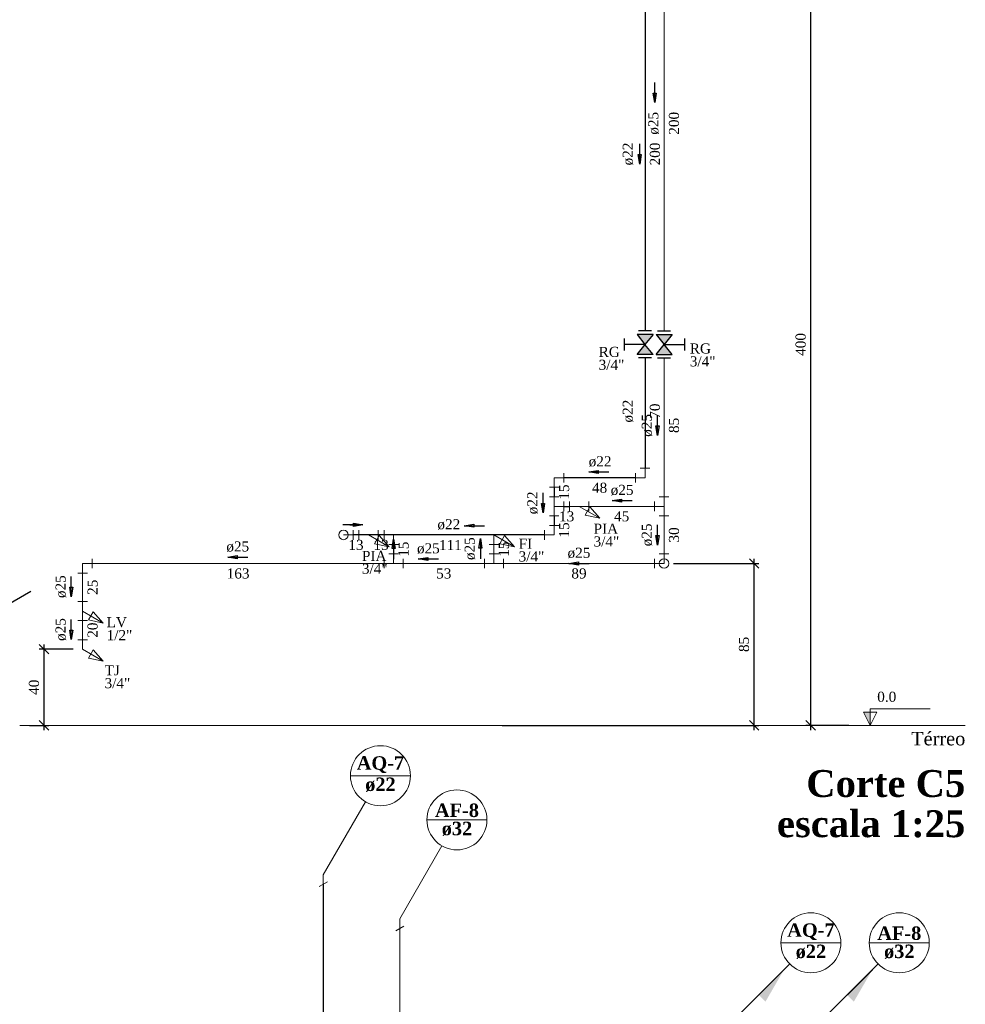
# Model space of a CAD drawing. Header units: millimetres. Extents: x 335 to 91625, y -1 to 84.
# Tile 6 of 38: x 363 to 383, y 28 to 49. Entities that reach past the tile are written whole.
import ezdxf

# ---------------------------------------------------------------- set-up
doc = ezdxf.new("R2010")
doc.units = ezdxf.units.MM
doc.header["$MEASUREMENT"] = 0
for name, color, linetype, lineweight in [('AF-Colunas', 7, 'Continuous', 20), ('AF-Conexões', 7, 'Continuous', 20), ('AF-Conexões detalhe', 7, 'Continuous', 20), ('AF-Indicação coluna', 5, 'Continuous', 20), ('AF-Sentido tubo', 7, 'Continuous', 20), ('AF-Textos coluna', 7, 'Continuous', 20), ('AF-Textos conexão', 7, 'Continuous', 20), ('AF-Textos tubo', 7, 'Continuous', 20), ('AF-Tubos detalhe', 5, 'Continuous', 20), ('AQ-Colunas', 7, 'Continuous', 20), ('AQ-Conexões', 7, 'Continuous', 20), ('AQ-Conexões detalhe', 7, 'Continuous', 20), ('AQ-Indicação coluna', 5, 'Continuous', 20), ('AQ-Sentido tubo', 7, 'Continuous', 20), ('AQ-Textos coluna', 7, 'Continuous', 20), ('AQ-Textos conexão', 7, 'Continuous', 20), ('AQ-Textos tubo', 7, 'Continuous', 20), ('AQ-Tubos', 1, 'Continuous', 30), ('AQ-Tubos detalhe', 1, 'Continuous', 30), ('DI-Cotas', 7, 'Continuous', 20), ('DI-Eixos', 7, 'Continuous', 20), ('DI-Níveis', 7, 'Continuous', 20), ('DI-Textos', 7, 'Continuous', 20), ('DI-Títulos', 3, 'Continuous', 30), ('Simbolos', 1, 'Continuous', 30), ('Simbolos_int', 1, 'Continuous', 30)]:
    doc.layers.add(name, color=color, linetype=linetype, lineweight=lineweight)
doc.styles.add('TimesNewRoman', font='times.ttf')
doc.styles.add('TimesNewRomanN', font='timesbd.ttf')
doc.dimstyles.get("Standard").update_dxf_attribs({"dimtxt": 0.18, "dimasz": 0.18, "dimexe": 0.18, "dimexo": 0.0625, "dimgap": 0.09, "dimtad": 0, "dimtih": 1, "dimtoh": 1, "dimdec": 4, "dimzin": 0, "dimdsep": 46, "dimtxsty": 'Standard', "dimcen": 0.09, "dimadec": 0, "dimazin": 0, "dimtfac": 1, "dimtdec": 4, "dimtofl": 0, "dimtmove": 0, "dimatfit": 3, "dimfxl": 0, "dimtolj": 1, "dimtzin": 0, "dimarcsym": 0})
doc.dimstyles.new('UM_25.000000', dxfattribs={"dimtxt": 0.18, "dimasz": 0.2, "dimexe": 0.1, "dimexo": 0.2, "dimgap": 0, "dimtad": 1, "dimtih": 1, "dimtoh": 1, "dimdec": 1, "dimlfac": 25, "dimzin": 0, "dimdsep": 46, "dimtxsty": 'Standard', "dimblk": 'CLOSED', "dimblk1": 'CLOSED', "dimblk2": 'CLOSED', "dimcen": 0.09, "dimdle": 0.1, "dimadec": 1, "dimazin": 2, "dimtfac": 1, "dimtdec": 4, "dimtofl": 0, "dimtmove": 0, "dimatfit": 3, "dimldrblk": 'CLOSED', "dimfxl": 0, "dimtolj": 1, "dimarcsym": 0})

# ---------------------------------------------------------------- blocks, each defined once
blk = doc.blocks.new('_OBLIQUE')
at = {"color": 0, "linetype": 'ByBlock', "lineweight": -2}
blk.add_line((-0.5, -0.5), (0.5, 0.5), dxfattribs=at)
blk = doc.blocks.new('*D18')
at = {"layer": 'Defpoints', "color": 0}
for p in [(379.368, 49.82), (380.368, 49.82), (380.368, 33.82)]:
    blk.add_point(p, dxfattribs=at)
at = {"layer": 'DI-Cotas', "color": 0, "linetype": 'Continuous', "lineweight": -2}
for p, q in [((379.368, 33.72), (379.368, 49.92)), ((380.168, 49.82), (379.268, 49.82)), ((380.168, 33.82), (379.268, 33.82))]:
    blk.add_line(p, q, dxfattribs=at)
at = {"layer": 'DI-Cotas', "color": 0, "lineweight": -2, "xscale": 0.2, "yscale": 0.2, "zscale": 0.2}
for p, rotation in [((379.368, 49.82), 90), ((379.368, 33.82), 270)]:
    blk.add_blockref('_OBLIQUE', p, dxfattribs=dict(at, rotation=rotation))
at = {"layer": 'DI-Cotas', "color": 7, "insert": (379.157, 41.82), "char_height": 0.2118, "attachment_point": 5, "rotation": 90, "style": 'TimesNewRoman'}
blk.add_mtext('\\A1;400', dxfattribs=at)
blk = doc.blocks.new('*D19')
at = {"color": 0, "lineweight": -2}
for p, q in [((363.877, 35.42), (363.166, 35.42)), ((363.266, 33.72), (363.266, 35.52)), ((362.959, 33.82), (363.366, 33.82))]:
    blk.add_line(p, q, dxfattribs=at)
at = {"layer": 'Defpoints', "color": 0}
for p in [(363.266, 35.42), (364.077, 35.42), (362.759, 33.82)]:
    blk.add_point(p, dxfattribs=at)
at = {"color": 0, "lineweight": -2, "xscale": 0.2, "yscale": 0.2, "zscale": 0.2}
for p, rotation in [((363.266, 35.42), 90), ((363.266, 33.82), 270)]:
    blk.add_blockref('_OBLIQUE', p, dxfattribs=dict(at, rotation=rotation))
at = {"color": 7, "insert": (363.055, 34.62), "char_height": 0.2118, "attachment_point": 5, "rotation": 90, "style": 'TimesNewRoman'}
blk.add_mtext('\\A1;40', dxfattribs=at)
blk = doc.blocks.new('*D20')
at = {"color": 0, "lineweight": -2}
for p, q in [((378.179, 33.72), (378.179, 37.32)), ((376.487, 37.22), (378.279, 37.22)), ((372.887, 33.82), (378.279, 33.82))]:
    blk.add_line(p, q, dxfattribs=at)
at = {"layer": 'Defpoints', "color": 0}
for p in [(376.287, 37.22), (378.179, 37.22), (372.687, 33.82)]:
    blk.add_point(p, dxfattribs=at)
at = {"color": 0, "lineweight": -2, "xscale": 0.2, "yscale": 0.2, "zscale": 0.2}
for p, rotation in [((378.179, 37.22), 90), ((378.179, 33.82), 270)]:
    blk.add_blockref('_OBLIQUE', p, dxfattribs=dict(at, rotation=rotation))
at = {"color": 7, "insert": (377.967, 35.52), "char_height": 0.2118, "attachment_point": 5, "rotation": 90, "style": 'TimesNewRoman'}
blk.add_mtext('\\A1;85', dxfattribs=at)

msp = doc.modelspace()

# ---------------------------------------------------------------- hatches: boundary and pattern name
at = {"layer": 'AF-Colunas', "linetype": 'Continuous'}
msp.add_hatch(color=256, dxfattribs=at).paths.add_polyline_path([(380.1317, 28.1578), (380.2731, 28.0164), (380.662, 28.6882), (380.1317, 28.1578)])
at = {"layer": 'AQ-Colunas', "linetype": 'Continuous'}
msp.add_hatch(color=256, dxfattribs=at).paths.add_polyline_path([(378.2757, 28.1578), (378.4171, 28.0164), (378.806, 28.6882), (378.2757, 28.1578)])
at = {"layer": 'DI-Níveis', "linetype": 'Continuous'}
msp.add_hatch(color=256, dxfattribs=at).paths.add_polyline_path([(380.6143, 33.8197), (380.6143, 34.0997), (380.4743, 34.0997), (380.6143, 33.8197)])
at = {"layer": 'Simbolos', "linetype": 'Continuous'}
for points in [[(375.8863, 41.8197), (376.0553, 42.0297), (375.7193, 42.0297)], [(376.1193, 42.0297), (376.4553, 42.0297), (376.2883, 41.8197)], [(376.0553, 41.6097), (375.7193, 41.6097), (375.8863, 41.8197)], [(376.2883, 41.8197), (376.1193, 41.6097), (376.4553, 41.6097)]]:
    msp.add_hatch(color=256, dxfattribs=at).paths.add_polyline_path(points)

# ---------------------------------------------------------------- linework, layer by layer
at = {"color": 7}
msp.add_line((361.3313, 35.6802), (362.9863, 36.6352), dxfattribs=at)
at = {"layer": 'AF-Colunas', "linetype": 'Continuous'}
for p, q in [((370.6512, 29.5062), (370.8245, 29.6062)), ((370.7378, 29.7562), (370.7378, 29.5562)), ((379.6014, 27.6275), (380.662, 28.6882))]:
    msp.add_line(p, q, dxfattribs=at)
at = {"layer": 'AF-Conexões', "linetype": 'Continuous'}
for p, q in [((376.0873, 37.3197), (376.0873, 37.1197)), ((376.2873, 37.2197), (376.0873, 37.2197))]:
    msp.add_line(p, q, dxfattribs=at)
msp.add_circle((376.2873, 37.2197), 0.1, dxfattribs=at)
at = {"layer": 'AF-Conexões detalhe', "linetype": 'Continuous'}
for p, q in [((376.0873, 38.5197), (376.0873, 38.3197)), ((376.1873, 38.6197), (376.3873, 38.6197)), ((376.2873, 38.4197), (376.2873, 38.6197)), ((376.2873, 38.4197), (376.0873, 38.4197)), ((376.2873, 38.4197), (376.2873, 38.2197)), ((376.1873, 38.2197), (376.3873, 38.2197)), ((370.408, 37.9197), (370.408, 37.7197)), ((370.608, 37.8197), (370.408, 37.8197)), ((370.608, 37.8197), (370.608, 37.6197)), ((372.7141, 37.8197), (372.7141, 37.6197)), ((372.7141, 37.8197), (373.1471, 37.5697)), ((372.9373, 37.8063), (372.8373, 37.6331)), ((372.9373, 37.8063), (373.1471, 37.5697)), ((370.508, 37.6197), (370.708, 37.6197)), ((372.6141, 37.6197), (372.8141, 37.6197)), ((372.8373, 37.6331), (373.1471, 37.5697)), ((364.2766, 37.3197), (364.2766, 37.1197)), ((370.408, 37.3197), (370.408, 37.1197)), ((370.508, 37.4197), (370.708, 37.4197)), ((370.608, 37.2197), (370.608, 37.4197)), ((370.808, 37.3197), (370.808, 37.1197)), ((372.5141, 37.3197), (372.5141, 37.1197)), ((372.6141, 37.4197), (372.8141, 37.4197)), ((372.7141, 37.2197), (372.7141, 37.4197)), ((372.9141, 37.3197), (372.9141, 37.1197)), ((376.1873, 37.4197), (376.3873, 37.4197)), ((376.2873, 37.2197), (376.2873, 37.4197)), ((363.9766, 37.0197), (364.1766, 37.0197)), ((364.0766, 37.2197), (364.2766, 37.2197)), ((364.0766, 37.2197), (364.0766, 37.0197)), ((370.608, 37.2197), (370.408, 37.2197)), ((370.608, 37.2197), (370.808, 37.2197)), ((372.7141, 37.2197), (372.5141, 37.2197)), ((372.7141, 37.2197), (372.9141, 37.2197)), ((363.9766, 36.4197), (364.1766, 36.4197)), ((364.0766, 36.2197), (364.0766, 36.4197)), ((364.0766, 36.2197), (364.0766, 36.0197)), ((364.0766, 36.2197), (364.5096, 35.9697)), ((364.2998, 36.2063), (364.1998, 36.0331)), ((364.2998, 36.2063), (364.5096, 35.9697)), ((363.9766, 36.0197), (364.1766, 36.0197)), ((364.1998, 36.0331), (364.5096, 35.9697)), ((363.9766, 35.6197), (364.1766, 35.6197)), ((364.0766, 35.4197), (364.0766, 35.6197)), ((364.0766, 35.4197), (364.5096, 35.1697)), ((364.2998, 35.4063), (364.1998, 35.2331)), ((364.2998, 35.4063), (364.5096, 35.1697)), ((364.1998, 35.2331), (364.5096, 35.1697))]:
    msp.add_line(p, q, dxfattribs=at)
msp.add_circle((376.2873, 37.2197), 0.1, dxfattribs=at)
at = {"layer": 'AF-Indicação coluna'}
for p, q in [((371.3078, 31.8347), (372.5678, 31.8347)), ((370.7378, 29.7562), (371.6228, 31.2891)), ((380.5977, 29.2539), (381.8577, 29.2539)), ((379.5306, 27.5568), (380.7822, 28.8084))]:
    msp.add_line(p, q, dxfattribs=at)
for centre in [(371.9378, 31.8347), (381.2277, 29.2539)]:
    msp.add_circle(centre, 0.63, dxfattribs=at)
at = {"layer": 'AF-Tubos detalhe'}
for p, q in [((376.2873, 49.6197), (376.2873, 42.1027)), ((376.2873, 41.5367), (376.2873, 38.6197)), ((376.0873, 38.4197), (374.7051, 38.4197)), ((376.2873, 38.2197), (376.2873, 37.4197)), ((372.366, 38.0141), (372.2382, 38.0141)), ((370.608, 37.4197), (370.608, 37.6197)), ((372.7141, 37.4197), (372.7141, 37.6197)), ((364.0766, 37.0197), (364.0766, 36.4197)), ((370.408, 37.2197), (364.2766, 37.2197)), ((372.5141, 37.2197), (370.808, 37.2197)), ((376.0873, 37.2197), (372.9141, 37.2197)), ((364.0766, 36.0197), (364.0766, 35.6197)), ((370.7378, 29.5562), (370.7379, 22.0392))]:
    msp.add_line(p, q, dxfattribs=at)
at = {"layer": 'AQ-Colunas', "linetype": 'Continuous'}
for p, q in [((369.1305, 30.6842), (369.1305, 30.4842)), ((369.0439, 30.4342), (369.2171, 30.5342)), ((377.7454, 27.6275), (378.806, 28.6882))]:
    msp.add_line(p, q, dxfattribs=at)
at = {"layer": 'AQ-Conexões', "linetype": 'Continuous'}
for p, q in [((369.7548, 37.9197), (369.7548, 37.7197)), ((369.7548, 37.9197), (369.7548, 37.7197)), ((369.5548, 37.8197), (369.7548, 37.8197)), ((369.5548, 37.8197), (369.7548, 37.8197))]:
    msp.add_line(p, q, dxfattribs=at)
msp.add_circle((369.5548, 37.8197), 0.1, dxfattribs=at)
msp.add_circle((369.5548, 37.8197), 0.1, dxfattribs=at)
at = {"layer": 'AQ-Conexões detalhe', "linetype": 'Continuous'}
for p, q in [((374.1793, 39.1197), (374.1793, 38.9197)), ((375.6873, 39.1197), (375.6873, 38.9197)), ((375.7873, 39.2197), (375.9873, 39.2197)), ((375.8873, 39.0197), (375.8873, 39.2197)), ((373.9793, 39.0197), (374.1793, 39.0197)), ((373.9793, 39.0197), (373.9793, 38.8197)), ((375.8873, 39.0197), (375.6873, 39.0197)), ((373.8793, 38.8197), (374.0793, 38.8197)), ((373.8793, 38.6197), (374.0793, 38.6197)), ((373.9793, 38.4197), (373.9793, 38.6197)), ((374.1793, 38.5197), (374.1793, 38.3197)), ((374.3051, 38.5197), (374.3051, 38.3197)), ((374.7051, 38.5197), (374.7051, 38.3197)), ((373.9793, 38.4197), (374.1793, 38.4197)), ((373.9793, 38.4197), (373.9793, 38.2197)), ((374.5051, 38.4197), (374.3051, 38.4197)), ((374.5051, 38.4197), (374.7051, 38.4197)), ((374.5051, 38.4197), (374.9381, 38.1697)), ((374.7283, 38.4063), (374.6283, 38.2331)), ((374.7283, 38.4063), (374.9381, 38.1697)), ((373.8793, 38.2197), (374.0793, 38.2197)), ((374.6283, 38.2331), (374.9381, 38.1697)), ((369.8802, 37.9197), (369.8802, 37.7197)), ((370.2802, 37.9197), (370.2802, 37.7197)), ((373.7793, 37.9197), (373.7793, 37.7197)), ((373.8793, 38.0197), (374.0793, 38.0197)), ((373.9793, 37.8197), (373.9793, 38.0197)), ((370.0802, 37.8197), (369.8802, 37.8197)), ((370.0802, 37.8197), (370.2802, 37.8197)), ((370.0802, 37.8197), (370.5132, 37.5697)), ((370.3034, 37.8063), (370.2034, 37.6331)), ((370.3034, 37.8063), (370.5132, 37.5697)), ((373.9793, 37.8197), (373.7793, 37.8197)), ((370.2034, 37.6331), (370.5132, 37.5697))]:
    msp.add_line(p, q, dxfattribs=at)
at = {"layer": 'AQ-Indicação coluna'}
for p, q in [((369.7005, 32.7627), (370.9605, 32.7627)), ((369.1305, 30.6842), (370.0155, 32.2171)), ((378.7417, 29.2539), (380.0017, 29.2539)), ((377.6746, 27.5568), (378.9262, 28.8084))]:
    msp.add_line(p, q, dxfattribs=at)
for centre in [(370.3305, 32.7627), (379.3717, 29.2539)]:
    msp.add_circle(centre, 0.63, dxfattribs=at)
at = {"layer": 'AQ-Tubos'}
msp.add_line((373.7793, 37.8197), (369.7548, 37.8197), dxfattribs=at)
at = {"layer": 'AQ-Tubos detalhe'}
for p, q in [((375.8873, 49.6197), (375.8873, 42.1027)), ((375.8873, 41.5367), (375.8873, 39.2197)), ((375.6873, 39.0197), (374.1793, 39.0197)), ((373.9793, 38.8197), (373.9793, 38.6197)), ((374.1793, 38.4197), (374.3051, 38.4197)), ((373.9793, 38.2197), (373.9793, 38.0197)), ((369.6894, 38.0313), (369.8148, 38.0313)), ((369.1305, 30.4842), (369.1305, 22.9672))]:
    msp.add_line(p, q, dxfattribs=at)
at = {"layer": 'DI-Eixos'}
msp.add_line((362.7589, 33.8197), (382.6143, 33.8197), dxfattribs=at)
at = {"layer": 'DI-Níveis', "linetype": 'Continuous'}
msp.add_lwpolyline([(380.6143, 33.8197), (380.7543, 34.0997), (380.4743, 34.0997), (380.6143, 33.8197), (380.6143, 34.1697), (381.8743, 34.1697)], dxfattribs=at)
at = {"layer": 'Simbolos'}
for p, q in [((376.0553, 42.0297), (375.7193, 42.0297)), ((375.7193, 42.0297), (375.8863, 41.8197)), ((376.0553, 42.0297), (375.8863, 41.8197)), ((376.1193, 42.0297), (376.4553, 42.0297)), ((376.1193, 42.0297), (376.2883, 41.8197)), ((376.1523, 42.1027), (376.4213, 42.1027)), ((376.4553, 42.0297), (376.2873, 41.8197)), ((375.4473, 41.9457), (375.4473, 41.6937)), ((375.8863, 41.8197), (375.4473, 41.8197)), ((375.7193, 41.6097), (375.8873, 41.8197)), ((376.0553, 41.6097), (375.8863, 41.8197)), ((376.1193, 41.6097), (376.2883, 41.8197)), ((376.2883, 41.8197), (376.7273, 41.8197)), ((376.4553, 41.6097), (376.2883, 41.8197)), ((376.7273, 41.6937), (376.7273, 41.9457)), ((376.0553, 41.6097), (375.7193, 41.6097)), ((376.1193, 41.6097), (376.4553, 41.6097)), ((376.1523, 41.5367), (376.4213, 41.5367))]:
    msp.add_line(p, q, dxfattribs=at)
at = {"layer": 'Simbolos_int'}
for p, q in [((376.0223, 42.1027), (375.7533, 42.1027)), ((376.0223, 41.5367), (375.7533, 41.5367))]:
    msp.add_line(p, q, dxfattribs=at)

# ---------------------------------------------------------------- texts
at = {"layer": 'AF-Textos coluna', "char_height": 0.2824, "attachment_point": 8, "line_spacing_factor": 0.798, "style": 'TimesNewRomanN'}
for s, insert, width in [('AF-8', (371.938, 31.8909), 1.35552), ('ø32', (371.938, 31.4959), 1.01664), ('AF-8', (381.2278, 29.31), 1.675906), ('ø32', (381.2278, 28.915), 1.16634)]:
    msp.add_mtext(s, dxfattribs=dict(at, insert=insert, width=width))
at = {"layer": 'AF-Textos conexão', "char_height": 0.2118, "attachment_point": 7, "line_spacing_factor": 0.798, "style": 'TimesNewRoman'}
for s, insert, width in [('RG', (376.8284, 41.6266), 0.50832), ('3/4"', (376.8284, 41.3556), 1.01664), ('FI', (373.2334, 37.5296), 0.50832), ('3/4"', (373.2334, 37.2586), 1.01664), ('LV', (364.5804, 35.8766), 0.50832), ('1/2"', (364.5804, 35.6056), 1.01664), ('TJ', (364.5374, 34.8686), 0.50832), ('3/4"', (364.5374, 34.5976), 1.01664)]:
    msp.add_mtext(s, dxfattribs=dict(at, insert=insert, width=width))
at = {"layer": 'AF-Textos tubo', "char_height": 0.2118, "width": 0.76248, "attachment_point": 8, "rotation": 90.00021, "line_spacing_factor": 0.798, "style": 'TimesNewRoman'}
for s, insert in [('ø25', (376.1815, 46.4647)), ('ø25', (376.0435, 40.1197)), ('ø22', (373.6405, 38.4927)), ('ø25', (376.0435, 37.8197)), ('ø25', (372.3245, 37.5307)), ('ø25', (363.7325, 36.7327)), ('ø25', (363.7325, 35.8327))]:
    msp.add_mtext(s, dxfattribs=dict(at, insert=insert))
at = {"layer": 'AF-Textos tubo', "char_height": 0.2118, "width": 0.76248, "attachment_point": 8, "line_spacing_factor": 0.798, "style": 'TimesNewRoman'}
for insert in [(375.4064, 38.6466), (367.3344, 37.4586), (371.3374, 37.4196), (374.5004, 37.3256)]:
    msp.add_mtext('ø25', dxfattribs=dict(at, insert=insert))
at = {"layer": 'AQ-Textos coluna', "char_height": 0.2824, "attachment_point": 8, "line_spacing_factor": 0.798, "style": 'TimesNewRomanN'}
for s, insert, width in [('AQ-7', (370.331, 32.8189), 1.35552), ('ø22', (370.331, 32.4239), 1.01664), ('AQ-7', (379.3718, 29.31), 1.804242), ('ø22', (379.3718, 28.915), 1.16634)]:
    msp.add_mtext(s, dxfattribs=dict(at, insert=insert, width=width))
at = {"layer": 'AQ-Textos conexão', "char_height": 0.2118, "attachment_point": 7, "line_spacing_factor": 0.798, "style": 'TimesNewRoman'}
for s, insert, width in [('RG', (374.9144, 41.5546), 0.50832), ('3/4"', (374.9144, 41.2836), 1.01664), ('PIA', (374.8074, 37.8446), 0.76248), ('3/4"', (374.8074, 37.5736), 1.01664), ('PIA', (369.9424, 37.2726), 0.76248), ('3/4"', (369.9424, 37.0016), 1.01664)]:
    msp.add_mtext(s, dxfattribs=dict(at, insert=insert, width=width))
at = {"layer": 'AQ-Textos tubo', "char_height": 0.2118, "width": 0.76248, "attachment_point": 8, "rotation": 90.00021, "line_spacing_factor": 0.798, "style": 'TimesNewRoman'}
for insert in [(375.6435, 45.8197), (375.6435, 40.4197)]:
    msp.add_mtext('ø22', dxfattribs=dict(at, insert=insert))
at = {"layer": 'AQ-Textos tubo', "char_height": 0.2118, "width": 0.76248, "attachment_point": 8, "line_spacing_factor": 0.798, "style": 'TimesNewRoman'}
for insert in [(374.9444, 39.2466), (371.7674, 37.9256)]:
    msp.add_mtext('ø22', dxfattribs=dict(at, insert=insert))
at = {"layer": 'DI-Eixos', "insert": (382.6144, 33.3959), "char_height": 0.2824, "width": 2.03328, "attachment_point": 9, "line_spacing_factor": 0.798, "style": 'TimesNewRoman'}
msp.add_mtext('Térreo', dxfattribs=at)
at = {"layer": 'DI-Níveis', "insert": (380.9644, 34.3106), "char_height": 0.2118, "width": 0.76248, "attachment_point": 8, "line_spacing_factor": 0.798, "style": 'TimesNewRoman'}
msp.add_mtext('0.0', dxfattribs=at)
at = {"layer": 'DI-Textos', "char_height": 0.2118, "attachment_point": 8, "rotation": 90.00021, "line_spacing_factor": 0.798, "style": 'TimesNewRoman'}
for s, insert, width in [('200', (376.6045, 46.4647), 0.76248), ('200', (376.2045, 45.8197), 0.76248), ('70', (376.2045, 40.4197), 0.50832), ('85', (376.6045, 40.1197), 0.50832), ('15', (374.2965, 38.7197), 0.50832), ('15', (374.2965, 37.9237), 0.50832), ('30', (376.6045, 37.8197), 0.50832), ('15', (370.9255, 37.5197), 0.50832), ('15', (373.0315, 37.5197), 0.50832), ('25', (364.3945, 36.7197), 0.50832), ('20', (364.3945, 35.8197), 0.50832)]:
    msp.add_mtext(s, dxfattribs=dict(at, insert=insert, width=width))
at = {"layer": 'DI-Textos', "char_height": 0.2118, "attachment_point": 8, "line_spacing_factor": 0.798, "style": 'TimesNewRoman'}
for s, insert, width in [('48', (374.9334, 38.7016), 0.50832), ('13', (374.2424, 38.1016), 0.50832), ('45', (375.3964, 38.1016), 0.50832), ('13', (369.8174, 37.5016), 0.50832), ('13', (370.3444, 37.5016), 0.50832), ('111', (371.7994, 37.5016), 0.76248), ('163', (367.3424, 36.9016), 0.76248), ('53', (371.6614, 36.9016), 0.50832), ('89', (374.5004, 36.9016), 0.50832)]:
    msp.add_mtext(s, dxfattribs=dict(at, insert=insert, width=width))
at = {"layer": 'DI-Títulos', "color": 5, "insert": (382.6144, 32.308), "char_height": 0.5648, "width": 5.42208, "attachment_point": 9, "line_spacing_factor": 0.798, "style": 'TimesNewRomanN'}
msp.add_mtext('Corte C5', dxfattribs=at)
at = {"layer": 'DI-Títulos', "insert": (382.6144, 31.46), "char_height": 0.5648, "width": 7.45536, "attachment_point": 9, "line_spacing_factor": 0.798, "style": 'TimesNewRomanN'}
msp.add_mtext('escala 1:25', dxfattribs=at)

# ---------------------------------------------------------------- dimensions: what is measured, and where the dimension line sits
for base, p1, p2, picture, middle in [((378.1787, 37.2197), (372.6866, 33.8197), (376.2873, 37.2197), '*D20', (377.9669, 35.5197)), ((363.2665, 35.4197), (362.7589, 33.8197), (364.0766, 35.4197), '*D19', (363.0547, 34.6197))]:
    dim = msp.add_linear_dim(base=base, p1=p1, p2=p2, angle=90, dimstyle='UM_25.000000', override={"dimtxt": 0.2118, "dimasz": 0.2, "dimexe": 0.1, "dimexo": 0.2, "dimtad": 1, "dimtih": 0, "dimtoh": 0, "dimdec": 1, "dimlfac": 25, "dimzin": 8, "dimtxsty": 'TimesNewRoman', "dimblk": 'OBLIQUE', "dimblk1": 'OBLIQUE', "dimblk2": 'OBLIQUE', "dimsah": 1, "dimdle": 0.1, "dimse1": 0, "dimse2": 0, "dimclrt": 7, "dimadec": 1, "dimazin": 3, "dimtmove": 2, "dimldrblk": 'OBLIQUE'})
    dim.commit()
    dim.dimension.update_dxf_attribs({"geometry": picture, "text_midpoint": middle, "dimtype": 160, "text_rotation": 90})
at = {"layer": 'DI-Cotas', "linetype": 'Continuous'}
dim = msp.add_linear_dim(base=(379.3683, 49.8197), p1=(380.3683, 33.8197), p2=(380.3683, 49.8197), angle=90, dimstyle='UM_25.000000', override={"dimtxt": 0.2118, "dimasz": 0.2, "dimexe": 0.1, "dimexo": 0.2, "dimtad": 1, "dimtih": 0, "dimtoh": 0, "dimdec": 1, "dimlfac": 25, "dimzin": 8, "dimtxsty": 'TimesNewRoman', "dimblk": 'OBLIQUE', "dimblk1": 'OBLIQUE', "dimblk2": 'OBLIQUE', "dimsah": 1, "dimdle": 0.1, "dimse1": 0, "dimse2": 0, "dimclrt": 7, "dimadec": 1, "dimazin": 3, "dimtmove": 2, "dimldrblk": 'OBLIQUE'}, dxfattribs=at)
dim.commit()
dim.dimension.update_dxf_attribs({"geometry": '*D18', "text_midpoint": (379.1565, 41.8197), "dimtype": 160, "text_rotation": 90})

# ---------------------------------------------------------------- leaders
at = {"layer": 'AF-Sentido tubo'}
for points in [[(376.0909, 46.8987), (376.0909, 47.3223)], [(375.7756, 45.6066), (375.7756, 46.0302)], [(376.149, 39.9079), (376.149, 40.3315)], [(374.7054, 39.1417), (375.129, 39.1417)], [(373.7461, 38.2809), (373.7461, 38.7045)], [(375.1951, 38.5408), (375.6187, 38.5408)], [(372.0903, 38.0141), (372.5139, 38.0141)], [(376.149, 37.6079), (376.149, 38.0315)], [(370.608, 37.7315), (370.608, 37.3079)], [(372.4301, 37.742), (372.4301, 37.3184)], [(367.1227, 37.3523), (367.5463, 37.3523)], [(371.1254, 37.3141), (371.549, 37.3141)], [(374.2889, 37.2197), (374.7125, 37.2197)], [(363.8381, 36.5206), (363.8381, 36.9442)], [(363.8381, 35.6206), (363.8381, 36.0442)]]:
    msp.add_leader(points, dimstyle='Standard', override={"dimasz": 0.2, "dimldrblk": 'CLOSED'}, dxfattribs=at)
at = {"layer": 'AQ-Sentido tubo'}
msp.add_leader([(369.9639, 38.0313), (369.5403, 38.0313)], dimstyle='Standard', override={"dimasz": 0.2, "dimldrblk": 'CLOSED'}, dxfattribs=at)

doc.saveas('drawing.dxf')
